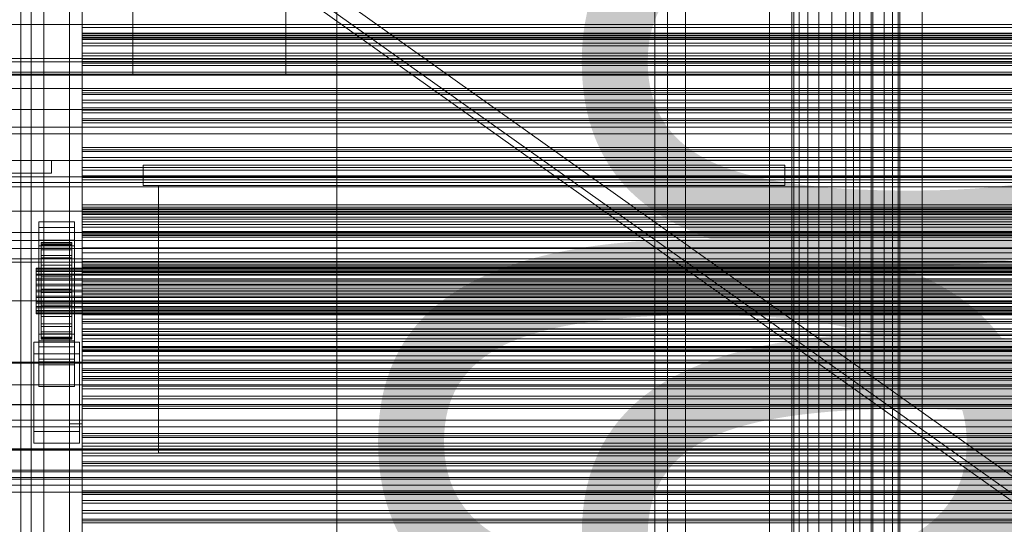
# Model space of a CAD drawing. Header units: millimetres. Extents: x -2233 to 61924, y -68080 to 6847.
# Tile 34 of 256: x -1274 to -888, y -34216 to -34018. Entities that reach past the tile are written whole.
import ezdxf

# ---------------------------------------------------------------- set-up
doc = ezdxf.new("R2010")
doc.units = ezdxf.units.MM
for name, color, linetype, lineweight in [('COTAS_O', 1, 'Continuous', 0), ('frontal_briquetadora', 7, 'Continuous', 0), ('frontal_C01', 7, 'Continuous', 0), ('frontal_C03', 7, 'Continuous', 0), ('frontal_dosificador', 7, 'Continuous', 0), ('frontal_mezcladora', 7, 'Continuous', 0), ('frontal_secador', 7, 'Continuous', 0), ('frontal_tolva', 7, 'Continuous', 0)]:
    doc.layers.add(name, color=color, linetype=linetype, lineweight=lineweight)
doc.dimstyles.new('R19_100', dxfattribs={"dimtxt": 250, "dimasz": 150, "dimexe": 150, "dimexo": 80, "dimgap": 100, "dimtad": 1, "dimtih": 1, "dimtoh": 1, "dimdsep": 46, "dimcen": 0.09, "dimadec": 0, "dimazin": 0, "dimtfac": 1, "dimtdec": 4, "dimtofl": 0, "dimtmove": 0, "dimatfit": 3, "dimfxl": 1, "dimtolj": 1, "dimtzin": 0, "dimarcsym": 0})

# ---------------------------------------------------------------- blocks, each defined once
blk = doc.blocks.new('DIM_R27_51')
at = {"layer": 'COTAS_O'}
for p, q in [((-1725, -31700), (-1025, -31700)), ((-1025, -31700), (-1070, -31850)), ((-1025, -34400), (-1025, -31700)), ((-1025, -31700), (-980, -31850)), ((-1025, -34400), (-1070, -34250)), ((-1025, -34400), (-980, -34250)), ((-1725, -34400), (-1025, -34400))]:
    blk.add_line(p, q, dxfattribs=at)
blk.add_text('2700 O', height=250, rotation=90, dxfattribs=at).set_placement((-1125, -33050))
blk = doc.blocks.new('DIM_R27_52')
at = {"layer": 'COTAS_O'}
for p, q in [((-1725, -33700), (-1575, -33655)), ((1725, -33700), (1575, -33655)), ((-1725, -34400), (-1725, -33700)), ((-1725, -33700), (1725, -33700)), ((-1725, -33700), (-1575, -33745)), ((1725, -33700), (1575, -33745)), ((1725, -34400), (1725, -33700))]:
    blk.add_line(p, q, dxfattribs=at)
blk.add_text('3450 O', height=250, dxfattribs=at).set_placement((0, -33600))
blk = doc.blocks.new('DIM_R27_57')
at = {"layer": 'COTAS_O'}
for p, q in [((-1480, -33670), (-780, -33670)), ((-780, -33670), (-825, -33820)), ((-780, -36000), (-780, -33670)), ((-780, -33670), (-735, -33820)), ((-780, -36000), (-825, -35850)), ((-780, -36000), (-735, -35850)), ((-1480, -36000), (-780, -36000))]:
    blk.add_line(p, q, dxfattribs=at)
blk.add_text('2330 O', height=250, rotation=90, dxfattribs=at).set_placement((-880, -34835))
blk = doc.blocks.new('DIM_R27_59')
at = {"layer": 'COTAS_O'}
for p, q in [((-1400, -33000), (-700, -33000)), ((-700, -33000), (-745, -33150)), ((-700, -36000), (-700, -33000)), ((-700, -33000), (-655, -33150)), ((-700, -36000), (-745, -35850)), ((-700, -36000), (-655, -35850)), ((-1400, -36000), (-700, -36000))]:
    blk.add_line(p, q, dxfattribs=at)
blk.add_text('3000 O', height=250, rotation=90, dxfattribs=at).set_placement((-800, -34500))

msp = doc.modelspace()

# ---------------------------------------------------------------- linework, layer by layer
at = {"layer": 'frontal_briquetadora'}
for p, q in [((-630, -34020.086), (-1405, -34020.086)), ((-630, -34039.668), (-1405, -34039.668)), ((-630, -34060.408), (-1405, -34060.408)), ((-1226, -34075.4), (-1226, -34083.4)), ((-974, -34075.4), (-1226, -34075.4)), ((-974, -34075.4), (-974, -34083.4)), ((-630, -34082.216), (-1405, -34082.216)), ((-974, -34083.4), (-1226, -34083.4)), ((-1220, -34083.4), (-1220, -34188.4)), ((-980, -34083.4), (-1220, -34083.4)), ((-980, -34083.4), (-980, -34188.4)), ((-630, -34105), (-1405, -34105)), ((-630, -34128.662), (-1405, -34128.662)), ((-630, -34153.1), (-1405, -34153.1)), ((-1220, -34164.709), (-1220, -34163.55)), ((-980, -34164.709), (-980, -34163.55)), ((-1220, -34166.797), (-1220, -34164.709)), ((-1220, -34169.4), (-1220, -34166.797)), ((-980, -34166.797), (-980, -34164.709)), ((-980, -34169.4), (-980, -34166.797)), ((-1220, -34169.4), (-1385, -34169.4)), ((-1385, -34169.484), (-1220, -34169.484)), ((-1220, -34169.412), (-1220, -34169.4)), ((-1220, -34169.424), (-1220, -34169.412)), ((-1220, -34169.436), (-1220, -34169.424)), ((-1220, -34169.448), (-1220, -34169.436)), ((-1220, -34169.46), (-1220, -34169.448)), ((-1220, -34169.472), (-1220, -34169.46)), ((-1220, -34169.484), (-1220, -34169.472)), ((-1220, -34170.167), (-1220, -34169.484)), ((-1220, -34171.534), (-1220, -34170.167)), ((-1220, -34173.58), (-1220, -34171.534)), ((-875, -34169.4), (-980, -34169.4)), ((-980, -34169.412), (-980, -34169.4)), ((-980, -34169.424), (-980, -34169.412)), ((-980, -34169.436), (-980, -34169.424)), ((-980, -34169.448), (-980, -34169.436)), ((-980, -34169.46), (-980, -34169.448)), ((-980, -34169.472), (-980, -34169.46)), ((-980, -34169.484), (-980, -34169.472)), ((-980, -34169.484), (-875, -34169.484)), ((-980, -34170.167), (-980, -34169.484)), ((-980, -34171.534), (-980, -34170.167)), ((-980, -34173.58), (-980, -34171.534)), ((-1220, -34176.3), (-1220, -34173.58)), ((-980, -34176.3), (-980, -34173.58)), ((-630, -34178.21), (-1405, -34178.21)), ((-1220, -34179.684), (-1220, -34176.3)), ((-980, -34179.684), (-980, -34176.3)), ((-1220, -34183.722), (-1220, -34179.684)), ((-980, -34183.722), (-980, -34179.684)), ((-1220, -34188.4), (-1220, -34183.722)), ((-980, -34188.4), (-980, -34183.722)), ((-1220, -34188.4), (-980, -34188.4)), ((-1385, -34195.144), (-875, -34195.144)), ((-875, -34198.071), (-1385, -34198.071)), ((-1385, -34201.143), (-875, -34201.143)), ((-630, -34203.884), (-1405, -34203.884))]:
    msp.add_line(p, q, dxfattribs=at)
at = {"layer": 'frontal_C01'}
for p, q in [((-1020, -35975), (-1020, -33925.304)), ((-1013, -35975), (-1013, -33925.304)), ((-947, -35975), (-947, -33925.304)), ((-940, -35975), (-940, -33925.304))]:
    msp.add_line(p, q, dxfattribs=at)
at = {"layer": 'frontal_C03'}
for p, q in [((-1274, -34875.113), (-1274, -32314.944)), ((-1270, -32314.944), (-1270, -34875.113)), ((-1270, -34879.011), (-1270, -32318.841)), ((-1274, -32441.623), (-1274, -35001.792)), ((-1270, -35001.792), (-1270, -32441.623)), ((-1250, -34025.136), (-1250, -34023.601)), ((-1250, -34023.601), (-1250, -34024.482)), ((1250, -34023.601), (-1250, -34023.601)), ((-1250, -34024.482), (-1250, -34027.443)), ((1250, -34024.482), (-1250, -34024.482)), ((-1250, -34028.501), (-1250, -34025.136)), ((1250, -34025.136), (-1250, -34025.136)), ((-1250, -34027.443), (-1250, -34031.353)), ((1250, -34027.443), (-1250, -34027.443)), ((-1250, -34032.41), (-1250, -34028.501)), ((-1250, -34028.501), (1250, -34028.501)), ((-1250, -34031.353), (-1250, -34034.717)), ((1250, -34031.353), (-1250, -34031.353)), ((-1250, -34035.371), (-1250, -34032.41)), ((1250, -34032.41), (-1250, -34032.41)), ((-1250, -34034.717), (-1250, -34036.252)), ((1250, -34034.717), (-1250, -34034.717)), ((-1250, -34036.252), (-1250, -34035.371)), ((1250, -34035.371), (-1250, -34035.371)), ((1250, -34036.252), (-1250, -34036.252)), ((-1250, -34047.593), (-1250, -34046.059)), ((-1250, -34046.059), (-1250, -34046.94)), ((1250, -34046.059), (-1250, -34046.059)), ((-1250, -34046.94), (-1250, -34049.901)), ((1250, -34046.94), (-1250, -34046.94)), ((-1250, -34050.958), (-1250, -34047.593)), ((1250, -34047.593), (-1250, -34047.593)), ((-1250, -34049.901), (-1250, -34053.81)), ((1250, -34049.901), (-1250, -34049.901)), ((-1250, -34054.868), (-1250, -34050.958)), ((-1250, -34050.958), (1250, -34050.958)), ((-1250, -34053.81), (-1250, -34057.175)), ((1250, -34053.81), (-1250, -34053.81)), ((-1250, -34057.828), (-1250, -34054.868)), ((1250, -34054.868), (-1250, -34054.868)), ((-1250, -34057.175), (-1250, -34058.71)), ((1250, -34057.175), (-1250, -34057.175)), ((-1250, -34058.71), (-1250, -34057.828)), ((1250, -34057.828), (-1250, -34057.828)), ((1250, -34058.71), (-1250, -34058.71)), ((-1250, -34070.051), (-1250, -34068.516)), ((-1250, -34068.516), (-1250, -34069.398)), ((1250, -34068.516), (-1250, -34068.516)), ((-1250, -34069.398), (-1250, -34072.358)), ((1250, -34069.398), (-1250, -34069.398)), ((-1250, -34073.416), (-1250, -34070.051)), ((1250, -34070.051), (-1250, -34070.051)), ((-1250, -34072.358), (-1250, -34076.268)), ((1250, -34072.358), (-1250, -34072.358)), ((-1250, -34077.325), (-1250, -34073.416)), ((-1250, -34073.416), (1250, -34073.416)), ((-1250, -34076.268), (-1250, -34079.633)), ((1250, -34076.268), (-1250, -34076.268)), ((-1250, -34080.286), (-1250, -34077.325)), ((1250, -34077.325), (-1250, -34077.325)), ((-1250, -34079.633), (-1250, -34081.167)), ((1250, -34079.633), (-1250, -34079.633)), ((-1250, -34081.167), (-1250, -34080.286)), ((1250, -34080.286), (-1250, -34080.286)), ((1250, -34081.167), (-1250, -34081.167)), ((-1250, -34092.509), (-1250, -34090.974)), ((-1250, -34090.974), (-1250, -34091.855)), ((1250, -34090.974), (-1250, -34090.974)), ((-1250, -34091.855), (-1250, -34094.816)), ((1250, -34091.855), (-1250, -34091.855)), ((-1250, -34095.873), (-1250, -34092.509)), ((1250, -34092.509), (-1250, -34092.509)), ((-1250, -34093.614), (-1250, -34092.816)), ((-1250, -34092.816), (-1250, -34094.198)), ((-1250, -34092.816), (1250, -34092.816)), ((-1250, -34096.536), (-1250, -34093.614)), ((-1250, -34093.614), (1250, -34093.614)), ((-1250, -34094.198), (-1250, -34097.665)), ((-1250, -34094.198), (1250, -34094.198)), ((-1267, -34099.913), (-1267, -34097.668)), ((-1267, -34097.668), (-1253, -34097.668)), ((-1267, -34144.442), (-1267, -34097.668)), ((-1253, -34097.668), (-1253, -34099.913)), ((-1253, -34097.668), (-1253, -34144.442)), ((-1250, -34094.816), (-1250, -34098.726)), ((1250, -34094.816), (-1250, -34094.816)), ((-1250, -34099.783), (-1250, -34095.873)), ((-1250, -34095.873), (1250, -34095.873)), ((-1250, -34101.385), (-1250, -34096.536)), ((-1250, -34096.536), (1250, -34096.536)), ((-1250, -34097.665), (-1250, -34102.981)), ((-1250, -34097.665), (1250, -34097.665)), ((-1253, -34099.913), (-1267, -34099.913)), ((-1267, -34099.913), (-1267, -34146.687)), ((-1253, -34146.687), (-1253, -34099.913)), ((-1250, -34098.726), (-1250, -34102.09)), ((1250, -34098.726), (-1250, -34098.726)), ((-1250, -34102.744), (-1250, -34099.783)), ((1250, -34099.783), (-1250, -34099.783)), ((-1250, -34107.828), (-1250, -34101.385)), ((-1250, -34101.385), (1250, -34101.385)), ((-1250, -34102.09), (-1250, -34103.625)), ((1250, -34102.09), (-1250, -34102.09)), ((-1267, -34107.1), (-1267, -34104.854)), ((-1267, -34104.854), (-1253, -34104.854)), ((-1267, -34151.628), (-1267, -34104.854)), ((-1266, -34115.802), (-1266, -34105.808)), ((-1266, -34105.808), (-1266, -34106.629)), ((-1266, -34105.808), (-1254, -34105.808)), ((-1266, -34106.282), (-1266, -34105.808)), ((-1254, -34106.629), (-1254, -34105.808)), ((-1254, -34105.808), (-1254, -34115.802)), ((-1254, -34105.808), (-1254, -34106.282)), ((-1253, -34104.854), (-1253, -34107.1)), ((-1253, -34104.854), (-1253, -34151.628)), ((-1250, -34103.625), (-1250, -34102.744)), ((1250, -34102.744), (-1250, -34102.744)), ((-1250, -34102.981), (-1250, -34109.784)), ((-1250, -34102.981), (1250, -34102.981)), ((1250, -34103.625), (-1250, -34103.625)), ((-1253, -34107.1), (-1267, -34107.1)), ((-1267, -34107.1), (-1267, -34153.874)), ((-1266, -34116.026), (-1266, -34106.282)), ((-1266, -34106.282), (-1254, -34106.282)), ((-1266, -34108.017), (-1266, -34106.282)), ((-1266, -34116.191), (-1266, -34106.629)), ((-1266, -34106.629), (-1266, -34108.687)), ((-1266, -34106.629), (-1254, -34106.629)), ((-1266, -34116.848), (-1266, -34108.017)), ((-1266, -34108.017), (-1254, -34108.017)), ((-1266, -34110.896), (-1266, -34108.017)), ((-1266, -34117.166), (-1266, -34108.687)), ((-1266, -34108.687), (-1266, -34111.844)), ((-1266, -34108.687), (-1254, -34108.687)), ((-1254, -34106.282), (-1254, -34116.026)), ((-1254, -34106.282), (-1254, -34108.017)), ((-1254, -34108.687), (-1254, -34106.629)), ((-1254, -34106.629), (-1254, -34116.191)), ((-1254, -34108.017), (-1254, -34116.848)), ((-1254, -34108.017), (-1254, -34110.896)), ((-1254, -34111.844), (-1254, -34108.687)), ((-1254, -34108.687), (-1254, -34117.166)), ((-1253, -34153.874), (-1253, -34107.1)), ((-1250, -34115.429), (-1250, -34107.828)), ((-1250, -34107.828), (1250, -34107.828)), ((-1250, -34109.784), (-1250, -34117.61)), ((-1250, -34109.784), (1250, -34109.784)), ((-1266, -34118.212), (-1266, -34110.896)), ((-1266, -34110.896), (-1254, -34110.896)), ((-1266, -34114.722), (-1266, -34110.896)), ((-1266, -34118.661), (-1266, -34111.844)), ((-1266, -34111.844), (-1266, -34115.883)), ((-1266, -34111.844), (-1254, -34111.844)), ((-1254, -34110.896), (-1254, -34118.212)), ((-1254, -34110.896), (-1254, -34114.722)), ((-1254, -34115.883), (-1254, -34111.844)), ((-1254, -34111.844), (-1254, -34118.661)), ((-1250, -34114.966), (-1250, -34113.431)), ((-1250, -34113.431), (-1250, -34114.313)), ((1250, -34113.431), (-1250, -34113.431)), ((-1268, -34116.026), (-1268, -34115.802)), ((-1268, -34115.802), (-1268, -34116.191)), ((-1268, -34115.802), (1268, -34115.802)), ((-1268, -34116.848), (-1268, -34116.026)), ((-1268, -34116.026), (1268, -34116.026)), ((-1268, -34116.191), (-1268, -34117.166)), ((-1268, -34116.191), (1268, -34116.191)), ((-1268, -34118.212), (-1268, -34116.848)), ((-1268, -34116.848), (1268, -34116.848)), ((-1268, -34117.166), (-1268, -34118.661)), ((-1268, -34117.166), (1268, -34117.166)), ((-1266, -34120.024), (-1266, -34114.722)), ((-1266, -34114.722), (-1254, -34114.722)), ((-1266, -34119.234), (-1266, -34114.722)), ((-1266, -34116.191), (-1266, -34115.802)), ((-1254, -34115.802), (-1266, -34115.802)), ((-1266, -34115.802), (-1266, -34116.026)), ((-1266, -34120.574), (-1266, -34115.883)), ((-1266, -34115.883), (-1266, -34120.529)), ((-1266, -34115.883), (-1254, -34115.883)), ((-1254, -34116.026), (-1266, -34116.026)), ((-1266, -34116.026), (-1266, -34116.848)), ((-1266, -34117.166), (-1266, -34116.191)), ((-1254, -34116.191), (-1266, -34116.191)), ((-1254, -34116.848), (-1266, -34116.848)), ((-1266, -34116.848), (-1266, -34118.212)), ((-1266, -34118.661), (-1266, -34117.166)), ((-1254, -34117.166), (-1266, -34117.166)), ((-1254, -34114.722), (-1254, -34120.024)), ((-1254, -34114.722), (-1254, -34119.234)), ((-1254, -34115.802), (-1254, -34116.191)), ((-1254, -34116.026), (-1254, -34115.802)), ((-1254, -34120.529), (-1254, -34115.883)), ((-1254, -34115.883), (-1254, -34120.574)), ((-1254, -34116.848), (-1254, -34116.026)), ((-1254, -34116.191), (-1254, -34117.166)), ((-1254, -34118.212), (-1254, -34116.848)), ((-1254, -34117.166), (-1254, -34118.661)), ((-1250, -34114.313), (-1250, -34117.274)), ((1250, -34114.313), (-1250, -34114.313)), ((-1250, -34118.331), (-1250, -34114.966)), ((1250, -34114.966), (-1250, -34114.966)), ((-1250, -34123.667), (-1250, -34115.429)), ((-1250, -34115.429), (1250, -34115.429)), ((-1250, -34117.274), (-1250, -34121.183)), ((1250, -34117.274), (-1250, -34117.274)), ((-1268, -34120.024), (-1268, -34118.212)), ((-1268, -34118.212), (1268, -34118.212)), ((-1268, -34118.661), (-1268, -34120.574)), ((-1268, -34118.661), (1268, -34118.661)), ((-1268, -34122.162), (-1268, -34120.024)), ((-1268, -34120.024), (1268, -34120.024)), ((-1268, -34120.574), (-1268, -34122.775)), ((-1268, -34120.574), (1268, -34120.574)), ((-1254, -34118.212), (-1266, -34118.212)), ((-1266, -34118.212), (-1266, -34120.024)), ((-1266, -34120.574), (-1266, -34118.661)), ((-1254, -34118.661), (-1266, -34118.661)), ((-1266, -34122.162), (-1266, -34119.234)), ((-1266, -34119.234), (-1254, -34119.234)), ((-1266, -34124.126), (-1266, -34119.234)), ((-1254, -34120.024), (-1266, -34120.024)), ((-1266, -34120.024), (-1266, -34122.162)), ((-1266, -34120.529), (-1266, -34122.775)), ((-1254, -34120.529), (-1266, -34120.529)), ((-1266, -34120.529), (-1266, -34125.467)), ((-1266, -34122.775), (-1266, -34120.574)), ((-1254, -34120.574), (-1266, -34120.574)), ((-1254, -34120.024), (-1254, -34118.212)), ((-1254, -34118.661), (-1254, -34120.574)), ((-1254, -34119.234), (-1254, -34122.162)), ((-1254, -34119.234), (-1254, -34124.126)), ((-1254, -34122.162), (-1254, -34120.024)), ((-1254, -34122.775), (-1254, -34120.529)), ((-1254, -34125.467), (-1254, -34120.529)), ((-1254, -34120.574), (-1254, -34122.775)), ((-1250, -34117.61), (-1250, -34125.925)), ((1250, -34117.61), (-1250, -34117.61)), ((-1250, -34122.24), (-1250, -34118.331)), ((-1250, -34118.331), (1250, -34118.331)), ((-1250, -34121.183), (-1250, -34124.548)), ((1250, -34121.183), (-1250, -34121.183)), ((-1268, -34124.479), (-1268, -34122.162)), ((-1268, -34122.162), (1268, -34122.162)), ((-1268, -34122.775), (-1268, -34125.114)), ((1268, -34122.775), (-1268, -34122.775)), ((-1268, -34126.817), (-1268, -34124.479)), ((-1268, -34124.479), (1268, -34124.479)), ((-1268, -34125.114), (-1268, -34127.431)), ((-1268, -34125.114), (1268, -34125.114)), ((-1254, -34122.162), (-1266, -34122.162)), ((-1266, -34122.162), (-1266, -34124.479)), ((-1266, -34122.775), (-1254, -34122.775)), ((-1266, -34125.114), (-1266, -34122.775)), ((-1266, -34124.479), (-1266, -34124.126)), ((-1266, -34124.126), (-1254, -34124.126)), ((-1266, -34129.063), (-1266, -34124.126)), ((-1254, -34124.479), (-1266, -34124.479)), ((-1266, -34124.479), (-1266, -34126.817)), ((-1266, -34127.431), (-1266, -34125.114)), ((-1266, -34125.114), (-1266, -34125.467)), ((-1254, -34125.114), (-1266, -34125.114)), ((-1254, -34124.479), (-1254, -34122.162)), ((-1254, -34122.775), (-1254, -34125.114)), ((-1254, -34124.126), (-1254, -34124.479)), ((-1254, -34124.126), (-1254, -34129.063)), ((-1254, -34126.817), (-1254, -34124.479)), ((-1254, -34125.467), (-1254, -34125.114)), ((-1254, -34125.114), (-1254, -34127.431)), ((-1250, -34125.201), (-1250, -34122.24)), ((1250, -34122.24), (-1250, -34122.24)), ((-1250, -34131.983), (-1250, -34123.667)), ((-1250, -34123.667), (1250, -34123.667)), ((-1250, -34124.548), (-1250, -34126.083)), ((1250, -34124.548), (-1250, -34124.548)), ((-1250, -34126.083), (-1250, -34125.201)), ((1250, -34125.201), (-1250, -34125.201)), ((-1268, -34129.018), (-1268, -34126.817)), ((-1268, -34126.817), (1268, -34126.817)), ((-1268, -34127.431), (-1268, -34129.568)), ((-1268, -34127.431), (1268, -34127.431)), ((-1268, -34130.932), (-1268, -34129.018)), ((-1268, -34129.018), (1268, -34129.018)), ((-1266, -34125.467), (-1266, -34130.358)), ((-1266, -34125.467), (-1254, -34125.467)), ((-1266, -34126.817), (-1266, -34129.063)), ((-1254, -34126.817), (-1266, -34126.817)), ((-1266, -34126.817), (-1266, -34129.018)), ((-1266, -34129.568), (-1266, -34127.431)), ((-1266, -34127.431), (-1266, -34130.358)), ((-1254, -34127.431), (-1266, -34127.431)), ((-1266, -34129.018), (-1266, -34133.71)), ((-1254, -34129.018), (-1266, -34129.018)), ((-1266, -34129.018), (-1266, -34130.932)), ((-1266, -34129.063), (-1254, -34129.063)), ((-1266, -34133.71), (-1266, -34129.063)), ((-1254, -34130.358), (-1254, -34125.467)), ((-1254, -34129.063), (-1254, -34126.817)), ((-1254, -34129.018), (-1254, -34126.817)), ((-1254, -34130.358), (-1254, -34127.431)), ((-1254, -34127.431), (-1254, -34129.568)), ((-1254, -34133.71), (-1254, -34129.018)), ((-1254, -34130.932), (-1254, -34129.018)), ((-1254, -34129.063), (-1254, -34133.71)), ((-1250, -34125.925), (-1250, -34134.164)), ((-1250, -34125.925), (1250, -34125.925)), ((1250, -34126.083), (-1250, -34126.083)), ((-1268, -34129.568), (-1268, -34131.381)), ((-1268, -34129.568), (1268, -34129.568)), ((-1268, -34132.427), (-1268, -34130.932)), ((-1268, -34130.932), (1268, -34130.932)), ((-1268, -34131.381), (-1268, -34132.744)), ((-1268, -34131.381), (1268, -34131.381)), ((-1268, -34133.402), (-1268, -34132.427)), ((-1268, -34132.427), (1268, -34132.427)), ((-1268, -34132.744), (-1268, -34133.566)), ((-1268, -34132.744), (1268, -34132.744)), ((-1266, -34131.381), (-1266, -34129.568)), ((-1266, -34129.568), (-1266, -34134.871)), ((-1254, -34129.568), (-1266, -34129.568)), ((-1266, -34130.358), (-1266, -34134.871)), ((-1266, -34130.358), (-1254, -34130.358)), ((-1266, -34130.932), (-1266, -34137.749)), ((-1254, -34130.932), (-1266, -34130.932)), ((-1266, -34130.932), (-1266, -34132.427)), ((-1266, -34132.744), (-1266, -34131.381)), ((-1266, -34131.381), (-1266, -34138.697)), ((-1254, -34131.381), (-1266, -34131.381)), ((-1266, -34132.427), (-1266, -34140.905)), ((-1254, -34132.427), (-1266, -34132.427)), ((-1266, -34132.427), (-1266, -34133.402)), ((-1266, -34133.566), (-1266, -34132.744)), ((-1266, -34132.744), (-1266, -34141.576)), ((-1254, -34132.744), (-1266, -34132.744)), ((-1254, -34134.871), (-1254, -34129.568)), ((-1254, -34129.568), (-1254, -34131.381)), ((-1254, -34134.871), (-1254, -34130.358)), ((-1254, -34137.749), (-1254, -34130.932)), ((-1254, -34132.427), (-1254, -34130.932)), ((-1254, -34138.697), (-1254, -34131.381)), ((-1254, -34131.381), (-1254, -34132.744)), ((-1254, -34140.905), (-1254, -34132.427)), ((-1254, -34133.402), (-1254, -34132.427)), ((-1254, -34141.576), (-1254, -34132.744)), ((-1254, -34132.744), (-1254, -34133.566)), ((-1250, -34139.809), (-1250, -34131.983)), ((-1250, -34131.983), (1250, -34131.983)), ((-1268, -34133.791), (-1268, -34133.402)), ((-1268, -34133.402), (1268, -34133.402)), ((-1268, -34133.566), (-1268, -34133.791)), ((-1268, -34133.566), (1268, -34133.566)), ((-1268, -34133.791), (1268, -34133.791)), ((-1266, -34133.402), (-1266, -34142.964)), ((-1254, -34133.402), (-1266, -34133.402)), ((-1266, -34133.402), (-1266, -34133.791)), ((-1266, -34133.791), (-1266, -34133.566)), ((-1266, -34133.566), (-1266, -34143.311)), ((-1254, -34133.566), (-1266, -34133.566)), ((-1266, -34133.71), (-1254, -34133.71)), ((-1266, -34137.749), (-1266, -34133.71)), ((-1266, -34133.791), (-1266, -34143.784)), ((-1254, -34133.791), (-1266, -34133.791)), ((-1266, -34134.871), (-1266, -34138.697)), ((-1266, -34134.871), (-1254, -34134.871)), ((-1254, -34142.964), (-1254, -34133.402)), ((-1254, -34133.791), (-1254, -34133.402)), ((-1254, -34143.311), (-1254, -34133.566)), ((-1254, -34133.566), (-1254, -34133.791)), ((-1254, -34133.71), (-1254, -34137.749)), ((-1254, -34143.784), (-1254, -34133.791)), ((-1254, -34138.697), (-1254, -34134.871)), ((-1250, -34134.164), (-1250, -34141.764)), ((-1250, -34134.164), (1250, -34134.164)), ((-1250, -34137.424), (-1250, -34135.889)), ((-1250, -34135.889), (-1250, -34136.77)), ((1250, -34135.889), (-1250, -34135.889)), ((-1250, -34136.77), (-1250, -34139.731)), ((1250, -34136.77), (-1250, -34136.77)), ((-1266, -34137.749), (-1254, -34137.749)), ((-1266, -34140.905), (-1266, -34137.749)), ((-1266, -34138.697), (-1266, -34141.576)), ((-1266, -34138.697), (-1254, -34138.697)), ((-1254, -34137.749), (-1254, -34140.905)), ((-1254, -34141.576), (-1254, -34138.697)), ((-1250, -34140.789), (-1250, -34137.424)), ((1250, -34137.424), (-1250, -34137.424)), ((-1250, -34139.731), (-1250, -34143.641)), ((1250, -34139.731), (-1250, -34139.731)), ((-1250, -34146.611), (-1250, -34139.809)), ((-1250, -34139.809), (1250, -34139.809)), ((-1250, -34144.698), (-1250, -34140.789)), ((-1250, -34140.789), (1250, -34140.789)), ((-1267, -34152.599), (-1267, -34141.819)), ((-1267, -34141.819), (-1253, -34141.819)), ((-1267, -34151.564), (-1267, -34141.819)), ((-1253, -34144.442), (-1267, -34144.442)), ((-1267, -34144.442), (-1267, -34146.687)), ((-1266, -34140.905), (-1254, -34140.905)), ((-1266, -34142.964), (-1266, -34140.905)), ((-1266, -34141.576), (-1266, -34143.311)), ((-1266, -34141.576), (-1254, -34141.576)), ((-1266, -34142.964), (-1254, -34142.964)), ((-1266, -34143.784), (-1266, -34142.964)), ((-1266, -34143.311), (-1266, -34143.784)), ((-1266, -34143.311), (-1254, -34143.311)), ((-1266, -34143.784), (-1254, -34143.784)), ((-1254, -34140.905), (-1254, -34142.964)), ((-1254, -34143.311), (-1254, -34141.576)), ((-1254, -34142.964), (-1254, -34143.784)), ((-1254, -34143.784), (-1254, -34143.311)), ((-1253, -34141.819), (-1253, -34152.599)), ((-1253, -34141.819), (-1253, -34151.564)), ((-1253, -34146.687), (-1253, -34144.442)), ((-1250, -34141.764), (-1250, -34148.208)), ((-1250, -34141.764), (1250, -34141.764)), ((-1250, -34143.641), (-1250, -34147.006)), ((1250, -34143.641), (-1250, -34143.641)), ((-1269, -34149.455), (-1269, -34144.963)), ((-1269, -34144.963), (-1251, -34144.963)), ((-1269, -34180.043), (-1269, -34144.963)), ((-1267, -34146.687), (-1253, -34146.687)), ((-1251, -34144.963), (-1251, -34149.455)), ((-1251, -34144.963), (-1251, -34180.043)), ((-1250, -34147.659), (-1250, -34144.698)), ((1250, -34144.698), (-1250, -34144.698)), ((-1250, -34151.927), (-1250, -34146.611)), ((-1250, -34146.611), (1250, -34146.611)), ((-1250, -34147.006), (-1250, -34148.54)), ((1250, -34147.006), (-1250, -34147.006)), ((-1250, -34148.54), (-1250, -34147.659)), ((1250, -34147.659), (-1250, -34147.659)), ((-1250, -34148.208), (-1250, -34153.056)), ((-1250, -34148.208), (1250, -34148.208)), ((-1251, -34149.455), (-1269, -34149.455)), ((-1269, -34184.535), (-1269, -34149.455)), ((-1253, -34151.564), (-1267, -34151.564)), ((-1267, -34151.564), (-1267, -34162.343)), ((-1253, -34151.628), (-1267, -34151.628)), ((-1267, -34151.628), (-1267, -34153.874)), ((-1253, -34162.343), (-1253, -34151.564)), ((-1253, -34153.874), (-1253, -34151.628)), ((-1251, -34184.535), (-1251, -34149.455)), ((1250, -34148.54), (-1250, -34148.54)), ((-1250, -34155.394), (-1250, -34151.927)), ((-1250, -34151.927), (1250, -34151.927)), ((-1500, -34152.753), (1500, -34152.753)), ((-1253, -34152.599), (-1267, -34152.599)), ((-1267, -34152.599), (-1267, -34162.343)), ((-1267, -34153.874), (-1253, -34153.874)), ((-1253, -34162.343), (-1253, -34152.599)), ((-1250, -34153.056), (-1250, -34155.979)), ((-1250, -34153.056), (1250, -34153.056)), ((-1250, -34156.776), (-1250, -34155.394)), ((-1250, -34155.394), (1250, -34155.394)), ((-1250, -34155.979), (-1250, -34156.776)), ((-1250, -34155.979), (1250, -34155.979)), ((-1250, -34156.776), (1250, -34156.776)), ((-1250, -34159.882), (-1250, -34158.347)), ((-1250, -34158.347), (-1250, -34159.228)), ((1250, -34158.347), (-1250, -34158.347)), ((-1250, -34159.228), (-1250, -34162.189)), ((1250, -34159.228), (-1250, -34159.228)), ((-1250, -34163.246), (-1250, -34159.882)), ((1250, -34159.882), (-1250, -34159.882)), ((1500, -34161.736), (-1500, -34161.736)), ((-1267, -34162.343), (-1253, -34162.343)), ((-1250, -34162.189), (-1250, -34166.098)), ((1250, -34162.189), (-1250, -34162.189)), ((-1250, -34167.156), (-1250, -34163.246)), ((-1250, -34163.246), (1250, -34163.246)), ((-1250, -34166.098), (-1250, -34169.463)), ((1250, -34166.098), (-1250, -34166.098)), ((-1250, -34170.117), (-1250, -34167.156)), ((1250, -34167.156), (-1250, -34167.156)), ((-1250, -34169.463), (-1250, -34170.998)), ((1250, -34169.463), (-1250, -34169.463)), ((-1250, -34170.998), (-1250, -34170.117)), ((1250, -34170.117), (-1250, -34170.117)), ((1250, -34170.998), (-1250, -34170.998)), ((-1500, -34175.611), (1500, -34175.611)), ((-1251, -34180.043), (-1269, -34180.043)), ((-1269, -34180.043), (-1269, -34184.535)), ((-1251, -34184.535), (-1251, -34180.043)), ((-1250, -34182.339), (-1250, -34180.804)), ((-1250, -34180.804), (-1250, -34181.686)), ((1250, -34180.804), (-1250, -34180.804)), ((-1250, -34181.686), (-1250, -34184.647)), ((1250, -34181.686), (-1250, -34181.686)), ((-1250, -34185.704), (-1250, -34182.339)), ((1250, -34182.339), (-1250, -34182.339)), ((1500, -34186.859), (-1500, -34186.859)), ((1500, -34187.019), (-1500, -34187.019)), ((-1269, -34184.535), (-1251, -34184.535)), ((-1250, -34184.647), (-1250, -34188.556)), ((1250, -34184.647), (-1250, -34184.647)), ((-1250, -34189.613), (-1250, -34185.704)), ((-1250, -34185.704), (1250, -34185.704)), ((1500, -34187.304), (-1500, -34187.304)), ((-1250, -34188.556), (-1250, -34191.921)), ((1250, -34188.556), (-1250, -34188.556)), ((-1250, -34192.574), (-1250, -34189.613)), ((1250, -34189.613), (-1250, -34189.613)), ((-1250, -34191.921), (-1250, -34193.456)), ((1250, -34191.921), (-1250, -34191.921)), ((-1250, -34193.456), (-1250, -34192.574)), ((1250, -34192.574), (-1250, -34192.574)), ((1250, -34193.456), (-1250, -34193.456)), ((-1500, -34195.842), (1500, -34195.842)), ((-1500, -34198.712), (1500, -34198.712)), ((-1250, -34204.797), (-1250, -34203.262)), ((-1250, -34203.262), (-1250, -34204.143)), ((1250, -34203.262), (-1250, -34203.262)), ((-1250, -34204.143), (-1250, -34207.104)), ((1250, -34204.143), (-1250, -34204.143)), ((-1250, -34208.162), (-1250, -34204.797)), ((1250, -34204.797), (-1250, -34204.797)), ((-1250, -34207.104), (-1250, -34211.014)), ((1250, -34207.104), (-1250, -34207.104)), ((-1250, -34212.071), (-1250, -34208.162)), ((-1250, -34208.162), (1250, -34208.162)), ((-1250, -34211.014), (-1250, -34214.378)), ((1250, -34211.014), (-1250, -34211.014)), ((-1250, -34215.032), (-1250, -34212.071)), ((1250, -34212.071), (-1250, -34212.071)), ((-1250, -34214.378), (-1250, -34215.913)), ((1250, -34214.378), (-1250, -34214.378)), ((-1250, -34215.913), (-1250, -34215.032)), ((1250, -34215.032), (-1250, -34215.032)), ((1250, -34215.913), (-1250, -34215.913))]:
    msp.add_line(p, q, dxfattribs=at)
at = {"layer": 'frontal_dosificador'}
for p, q in [((-1250, -35988), (-1250, -33600)), ((-1150, -35988), (-1150, -33600)), ((-1230, -34040), (-1230, -33700)), ((-1170, -34040), (-1170, -33700)), ((-500, -34040), (-1850, -34040)), ((-500, -34040), (-1770, -34040)), ((-1170, -34040), (-1230, -34040)), ((-500, -34080), (-1850, -34080))]:
    msp.add_line(p, q, dxfattribs=at)
at = {"layer": 'frontal_mezcladora'}
for p, q in [((-980, -35980), (-980, -33390)), ((-920, -35980), (-920, -33390)), ((-971.2, -34900), (-971.2, -33450)), ((-970.478, -34900), (-970.478, -33450)), ((-968.36, -34900), (-968.36, -33450)), ((-964.991, -34900), (-964.991, -33450)), ((-960.6, -34900), (-960.6, -33450)), ((-955.487, -34900), (-955.487, -33450)), ((-950, -33450), (-950, -34900)), ((-944.513, -34900), (-944.513, -33450)), ((-939.4, -34900), (-939.4, -33450)), ((-935.009, -34900), (-935.009, -33450)), ((-931.64, -34900), (-931.64, -33450)), ((-929.522, -34900), (-929.522, -33450)), ((-928.8, -34900), (-928.8, -33450))]:
    msp.add_line(p, q, dxfattribs=at)
at = {"layer": 'frontal_secador'}
for p, q in [((-1270, -35980), (-1270, -33075)), ((-1265, -35980), (-1265, -33075)), ((-1255, -34177), (-1255, -33937)), ((-1250, -33937), (-1250, -34177)), ((-1250, -33996), (-1250, -34236)), ((-1250, -34002), (-1250, -34242)), ((-1255, -34006), (-1255, -34246)), ((-1250, -34246), (-1250, -34006)), ((-1250, -34033.75), (-1250, -34017.285)), ((-1250, -34018), (-1250, -34021.314)), ((-1250, -34021.314), (-1250, -34023.856)), ((1250, -34021.314), (-1250, -34021.314)), ((-1250, -34023.856), (-1250, -34025.455)), ((1250, -34023.856), (-1250, -34023.856)), ((-1250, -34025.455), (-1250, -34026)), ((1250, -34025.455), (-1250, -34025.455)), ((1250, -34026), (-1250, -34026)), ((1360, -34033.5), (-1360, -34033.5)), ((1360, -34034.863), (-1360, -34034.863)), ((-1250, -34052.924), (-1250, -34033.75)), ((1250, -34033.75), (-1250, -34033.75)), ((1360, -34038.859), (-1360, -34038.859)), ((1360, -34045.216), (-1360, -34045.216)), ((1360, -34053.5), (-1360, -34053.5)), ((-1250, -34073.5), (-1250, -34052.924)), ((1250, -34052.924), (-1250, -34052.924)), ((1360, -34063.147), (-1360, -34063.147)), ((-1360, -34073.5), (1360, -34073.5)), ((-1325, -34073.5), (-1262, -34073.5)), ((-1262, -34078.5), (-1262, -34073.5)), ((-1250, -34073.5), (-1250, -34094.076)), ((-1250, -34073.5), (1250, -34073.5)), ((-1325, -34078.5), (-1262, -34078.5)), ((1360, -34083.853), (-1360, -34083.853)), ((1360, -34093.5), (-1360, -34093.5)), ((-1250, -34094.076), (-1250, -34113.25)), ((1250, -34094.076), (-1250, -34094.076)), ((1360, -34101.784), (-1360, -34101.784)), ((1360, -34108.141), (-1360, -34108.141)), ((1360, -34112.137), (-1360, -34112.137)), ((1360, -34113.5), (-1360, -34113.5)), ((-1250, -34113.25), (-1250, -34129.715)), ((1250, -34113.25), (-1250, -34113.25)), ((-1250, -34129.715), (-1250, -34142.349)), ((1250, -34129.715), (-1250, -34129.715)), ((-1250, -34142.349), (-1250, -34150.291)), ((1250, -34142.349), (-1250, -34142.349)), ((-1250, -34150.291), (-1250, -34153)), ((1250, -34150.291), (-1250, -34150.291)), ((1250, -34153), (-1250, -34153)), ((-1255, -34246), (-1255, -34177)), ((-1255, -34177), (-1250, -34177)), ((-1250, -34177), (-1250, -34246))]:
    msp.add_line(p, q, dxfattribs=at)
at = {"layer": 'frontal_tolva'}
for p, q in [((-600, -34400), (-1725, -33600)), ((-604.636, -34406.52), (-1729.636, -33606.52)), ((-1725, -33606.849), (-600, -34406.849))]:
    msp.add_line(p, q, dxfattribs=at)

# ---------------------------------------------------------------- dimensions: what is measured, and where the dimension line sits
at = {"layer": 'COTAS_O'}
for p1, p2, distance, picture, middle in [((-1725, -34400), (-1725, -31700), -700, 'DIM_R27_51', (-1025, -33050)), ((-1400, -36000), (-1400, -33000), -700, 'DIM_R27_59', (-700, -34500)), ((-1725, -34400), (1725, -34400), 700, 'DIM_R27_52', (0, -33700)), ((-1480, -36000), (-1480, -33670), -700, 'DIM_R27_57', (-780, -34835))]:
    dim = msp.add_aligned_dim(p1=p1, p2=p2, distance=distance, text='<> O', dimstyle='R19_100', dxfattribs=at)
    dim.commit()
    dim.dimension.update_dxf_attribs({"geometry": picture, "text_midpoint": middle})

doc.saveas('drawing.dxf')
